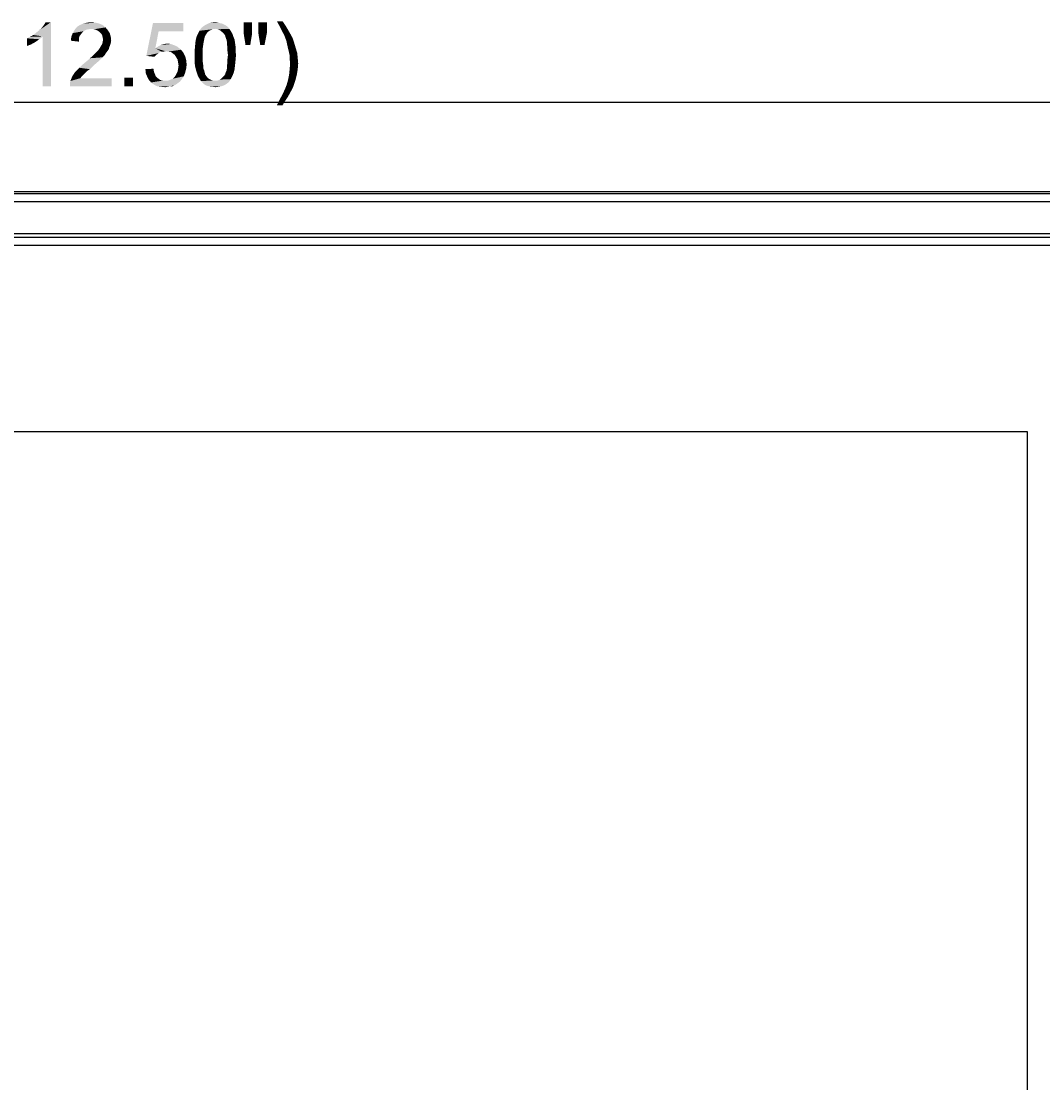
# Model space of a CAD drawing. Extents: x 0 to 1189, y 0 to 841.
# Tile 17 of 125: x 262 to 390, y 407 to 540. Entities that reach past the tile are written whole.
import ezdxf

# ---------------------------------------------------------------- set-up
doc = ezdxf.new("R2010")
doc.units = 0
doc.header["$LTSCALE"] = 65.395
doc.header["$MEASUREMENT"] = 0
doc.header["$PDMODE"] = 3
doc.header["$PDSIZE"] = 0.3125
doc.layers.get('0').update_dxf_attribs({"linetype": 'CONTINUOUS'})
doc.layers.get('Defpoints').update_dxf_attribs({"linetype": 'CONTINUOUS'})
doc.layers.add('5_ALL_CURVES', color=7, linetype='CONTINUOUS')
doc.layers.add('7_ALL_FEATURES', color=7, linetype='CONTINUOUS')
doc.dimstyles.get("Standard").update_dxf_attribs({"dimtxt": 0.18, "dimasz": 0.18, "dimexe": 0.18, "dimexo": 0.0625, "dimgap": 0.09, "dimtad": 0, "dimtih": 1, "dimtoh": 1, "dimdec": 4, "dimzin": 0, "dimdsep": 46, "dimtxsty": 'Standard', "dimcen": 0.09, "dimadec": 0, "dimazin": 0, "dimtfac": 1, "dimtdec": 4, "dimtofl": 0, "dimtmove": 0, "dimatfit": 3, "dimfxl": 0, "dimtolj": 1, "dimtzin": 0, "dimarcsym": 0})

# ---------------------------------------------------------------- blocks, each defined once
blk = doc.blocks.new('*D14')
at = {"color": 0, "linetype": 'Continuous', "lineweight": -2}
for p, q in [((105.32, 517.5), (105.32, 529.76)), ((115.32, 529.58), (229.71, 529.58)), ((412.7, 529.58), (231, 529.58)), ((422.7, 517.5), (422.7, 529.76))]:
    blk.add_line(p, q, dxfattribs=at)
at = {"color": 0, "linetype": 'Continuous'}
for points in [[(115.32, 531.25), (115.32, 527.92), (105.32, 529.58)], [(412.7, 531.25), (412.7, 527.92), (422.7, 529.58)]]:
    blk.add_solid(points, dxfattribs=at)
at = {"layer": 'Defpoints', "color": 0, "linetype": 'Continuous'}
for p in [(422.7, 529.58), (105.32, 517.44), (422.7, 517.44)]:
    blk.add_point(p, dxfattribs=at)
at = {"color": 0, "linetype": 'Continuous', "insert": (230.36, 529.58), "char_height": 0.18, "attachment_point": 5}
blk.add_mtext('\\A1;317.3810', dxfattribs=at)

msp = doc.modelspace()

# ---------------------------------------------------------------- linework, layer by layer
at = {"linetype": 'Continuous'}
for points in [[(263.94488, 537.98485), (264.24118, 538.22189), (266.13748, 539.58485)], [(265.13007, 537.80707), (263.94488, 537.98485), (266.13748, 539.58485)], [(264.24118, 538.22189), (264.59674, 538.51818), (266.13748, 539.58485)], [(264.59674, 538.51818), (264.89303, 538.75522), (266.13748, 539.58485)], [(264.89303, 538.75522), (265.13007, 539.05152), (266.13748, 539.58485)], [(265.13007, 539.05152), (265.30785, 539.28855), (266.13748, 539.58485)], [(265.13007, 531.58485), (265.13007, 537.80707), (266.13748, 539.58485)], [(265.13007, 531.58485), (266.13748, 539.58485), (266.13748, 531.58485)], [(266.13748, 539.58485), (265.30785, 539.28855), (265.48562, 539.58485)], [(272.18192, 539.40707), (269.75229, 539.2293), (270.16711, 539.40707)], [(269.75229, 539.2293), (272.18192, 539.40707), (272.59674, 539.2293)], [(271.70785, 539.52559), (270.16711, 539.40707), (270.64118, 539.52559)], [(270.16711, 539.40707), (271.70785, 539.52559), (272.18192, 539.40707)], [(270.64118, 539.52559), (271.17451, 539.58485), (271.70785, 539.52559)], [(279.58933, 538.45892), (278.04859, 535.37744), (278.87822, 539.46633)], [(278.87822, 539.46633), (282.67081, 539.46633), (279.58933, 538.45892)], [(279.58933, 538.45892), (282.67081, 539.46633), (282.67081, 538.45892)], [(287.76711, 539.28855), (288.00414, 539.17003), (285.21896, 539.11077)], [(287.76711, 539.28855), (285.21896, 539.11077), (285.51525, 539.28855)], [(287.23377, 539.46633), (287.53007, 539.40707), (285.51525, 539.28855)], [(287.23377, 539.46633), (285.51525, 539.28855), (285.87081, 539.46633)], [(285.51525, 539.28855), (287.53007, 539.40707), (287.76711, 539.28855)], [(286.93748, 539.52559), (285.87081, 539.46633), (286.22636, 539.52559)], [(285.87081, 539.46633), (286.93748, 539.52559), (287.23377, 539.46633)], [(286.22636, 539.52559), (286.64118, 539.58485), (286.93748, 539.52559)], [(291.2634, 539.58485), (290.19674, 538.22188), (290.19674, 539.58485)], [(290.19674, 538.22188), (291.2634, 539.58485), (291.2634, 538.22188)], [(293.10044, 539.58485), (292.03377, 538.22188), (292.03377, 539.58485)], [(292.03377, 538.22188), (293.10044, 539.58485), (293.10044, 538.22188)], [(295.05599, 539.70336), (294.64118, 539.17003), (294.34488, 539.70336)], [(294.64118, 539.17003), (295.05599, 539.70336), (295.53007, 538.99226)], [(265.13007, 537.80707), (263.53007, 537.74781), (263.94488, 537.98485)], [(269.87081, 538.04411), (268.68562, 537.74781), (268.8634, 538.22189)], [(269.87081, 538.04411), (269.69303, 537.80707), (268.68562, 537.74781)], [(270.52266, 538.6367), (270.22636, 538.45892), (268.8634, 538.22189)], [(270.52266, 538.6367), (268.8634, 538.22189), (269.10044, 538.6367)], [(270.22636, 538.45892), (270.04859, 538.28114), (268.8634, 538.22189)], [(268.8634, 538.22189), (270.04859, 538.28114), (269.87081, 538.04411)], [(272.95229, 538.933), (269.10044, 538.6367), (269.39674, 538.99226)], [(272.95229, 538.933), (271.17451, 538.75522), (269.10044, 538.6367)], [(271.17451, 538.75522), (270.81896, 538.69596), (269.10044, 538.6367)], [(269.10044, 538.6367), (270.81896, 538.69596), (270.52266, 538.6367)], [(272.59674, 539.2293), (269.39674, 538.99226), (269.75229, 539.2293)], [(269.39674, 538.99226), (272.59674, 539.2293), (272.95229, 538.933)], [(271.47081, 538.69596), (271.17451, 538.75522), (272.95229, 538.933)], [(271.76711, 538.6367), (271.47081, 538.69596), (272.95229, 538.933)], [(271.76711, 538.6367), (272.95229, 538.933), (273.24859, 538.57744)], [(273.24859, 538.57744), (272.00414, 538.51818), (271.76711, 538.6367)], [(272.24118, 538.3404), (272.00414, 538.51818), (273.24859, 538.57744)], [(272.24118, 538.3404), (273.24859, 538.57744), (273.48562, 538.22189)], [(273.48562, 538.22189), (272.41896, 538.16263), (272.24118, 538.3404)], [(272.53748, 537.92559), (272.41896, 538.16263), (273.48562, 538.22189)], [(272.53748, 537.92559), (273.48562, 538.22189), (273.60414, 537.80707)], [(279.58933, 538.45892), (279.17451, 536.32559), (278.04859, 535.37744)], [(285.57451, 538.16263), (285.45599, 537.98485), (284.33007, 537.80707)], [(285.57451, 538.16263), (284.33007, 537.80707), (284.50785, 538.16263)], [(284.33007, 537.80707), (285.45599, 537.98485), (285.33748, 537.74781)], [(285.75229, 538.39966), (284.50785, 538.16263), (284.68562, 538.51818)], [(284.50785, 538.16263), (285.75229, 538.39966), (285.57451, 538.16263)], [(286.64118, 538.75522), (284.68562, 538.51818), (284.92266, 538.87374)], [(286.64118, 538.75522), (286.28562, 538.69596), (284.68562, 538.51818)], [(286.28562, 538.69596), (286.04859, 538.57744), (284.68562, 538.51818)], [(284.68562, 538.51818), (286.04859, 538.57744), (285.75229, 538.39966)], [(288.24118, 538.99226), (284.92266, 538.87374), (285.21896, 539.11077)], [(286.64118, 538.75522), (284.92266, 538.87374), (288.24118, 538.99226)], [(285.21896, 539.11077), (288.00414, 539.17003), (288.24118, 538.99226)], [(286.64118, 538.75522), (288.24118, 538.99226), (288.41896, 538.75522)], [(288.41896, 538.75522), (286.93748, 538.69596), (286.64118, 538.75522)], [(287.23377, 538.57744), (286.93748, 538.69596), (288.41896, 538.75522)], [(287.23377, 538.57744), (288.41896, 538.75522), (288.53748, 538.57744)], [(288.53748, 538.57744), (287.53007, 538.3404), (287.23377, 538.57744)], [(287.53007, 538.3404), (288.53748, 538.57744), (288.71525, 538.28114)], [(288.71525, 538.28114), (287.76711, 538.10337), (287.53007, 538.3404)], [(287.76711, 538.10337), (288.71525, 538.28114), (288.83377, 538.04411)], [(288.83377, 538.04411), (287.88562, 537.92559), (287.76711, 538.10337)], [(287.94488, 537.68855), (287.88562, 537.92559), (288.83377, 538.04411)], [(287.94488, 537.68855), (288.83377, 538.04411), (288.95229, 537.68855)], [(291.2634, 538.22188), (290.43377, 536.7404), (290.19674, 538.22188)], [(290.43377, 536.7404), (291.2634, 538.22188), (291.02636, 536.7404)], [(293.10044, 538.22188), (292.27081, 536.7404), (292.03377, 538.22188)], [(292.27081, 536.7404), (293.10044, 538.22188), (292.80414, 536.7404)], [(295.53007, 538.99226), (294.87822, 538.69596), (294.64118, 539.17003)], [(295.05599, 538.3404), (294.87822, 538.69596), (295.53007, 538.99226)], [(295.05599, 538.3404), (295.53007, 538.99226), (295.94488, 538.28114)], [(295.94488, 538.28114), (295.23377, 538.04411), (295.05599, 538.3404)], [(295.23377, 538.04411), (295.94488, 538.28114), (296.30044, 537.62929)], [(296.30044, 537.62929), (295.53007, 537.27374), (295.23377, 538.04411)], [(263.17451, 537.57003), (263.53007, 537.74781), (265.13007, 537.80707)], [(263.17451, 537.57003), (265.13007, 537.80707), (264.71525, 537.45152)], [(264.71525, 537.45152), (263.17451, 536.62189), (263.17451, 537.57003)], [(264.71525, 537.45152), (264.18192, 537.09596), (263.17451, 536.62189)], [(264.18192, 537.09596), (263.64859, 536.79966), (263.17451, 536.62189)], [(269.63377, 537.51077), (268.62636, 537.27374), (268.68562, 537.74781)], [(268.62636, 537.27374), (269.63377, 537.51077), (269.63377, 537.15522)], [(268.68562, 537.74781), (269.69303, 537.80707), (269.63377, 537.51077)], [(272.3597, 536.56263), (272.53748, 536.85892), (273.60414, 536.91818)], [(272.3597, 536.56263), (273.60414, 536.91818), (273.42636, 536.44411)], [(273.60414, 537.80707), (272.59674, 537.68855), (272.53748, 537.92559)], [(273.60414, 536.91818), (272.53748, 536.85892), (272.59674, 537.09596)], [(272.65599, 537.39226), (272.59674, 537.68855), (273.60414, 537.80707)], [(273.6634, 537.333), (272.59674, 537.09596), (272.65599, 537.39226)], [(272.59674, 537.09596), (273.6634, 537.333), (273.60414, 536.91818)], [(272.65599, 537.39226), (273.60414, 537.80707), (273.6634, 537.333)], [(281.60414, 536.68114), (279.53007, 536.56263), (279.88562, 536.7404)], [(279.53007, 536.56263), (281.60414, 536.68114), (281.9597, 536.50337)], [(281.13007, 536.85892), (279.88562, 536.7404), (280.24118, 536.85892)], [(279.88562, 536.7404), (281.13007, 536.85892), (281.60414, 536.68114)], [(280.24118, 536.85892), (280.65599, 536.91818), (281.13007, 536.85892)], [(285.1597, 536.79967), (285.10044, 536.38485), (284.09303, 536.14781)], [(285.1597, 536.79967), (284.09303, 536.14781), (284.15229, 536.79967)], [(285.21896, 537.15522), (284.15229, 536.79967), (284.21155, 537.333)], [(284.15229, 536.79967), (285.21896, 537.15522), (285.1597, 536.79967)], [(285.33748, 537.74781), (284.21155, 537.333), (284.33007, 537.80707)], [(285.33748, 537.74781), (285.27822, 537.45152), (284.21155, 537.333)], [(284.21155, 537.333), (285.27822, 537.45152), (285.21896, 537.15522)], [(288.95229, 537.68855), (288.0634, 537.39225), (287.94488, 537.68855)], [(288.0634, 537.39225), (288.95229, 537.68855), (289.07081, 537.39225)], [(289.07081, 537.39225), (288.12266, 537.09596), (288.0634, 537.39225)], [(288.12266, 537.09596), (289.07081, 537.39225), (289.13007, 536.97744)], [(289.13007, 536.97744), (288.12266, 536.79967), (288.12266, 537.09596)], [(288.12266, 536.79967), (289.13007, 536.97744), (289.18933, 536.56263)], [(289.18933, 536.56263), (288.18192, 536.38485), (288.12266, 536.79967)], [(295.53007, 537.27374), (296.30044, 537.62929), (296.53748, 536.91818)], [(296.53748, 536.91818), (295.70785, 536.44411), (295.53007, 537.27374)], [(295.70785, 536.44411), (296.53748, 536.91818), (296.71525, 536.32559)], [(272.59674, 535.19966), (270.99674, 535.08114), (271.29303, 535.31818)], [(272.83377, 535.4367), (271.29303, 535.31818), (271.53007, 535.55522)], [(271.29303, 535.31818), (272.83377, 535.4367), (272.59674, 535.19966)], [(273.01155, 535.733), (271.53007, 535.55522), (271.70785, 535.733)], [(271.53007, 535.55522), (273.01155, 535.733), (272.83377, 535.4367)], [(271.70785, 535.733), (271.88562, 535.91077), (273.18933, 535.97003)], [(271.70785, 535.733), (273.18933, 535.97003), (273.01155, 535.733)], [(273.18933, 535.97003), (271.88562, 535.91077), (272.0634, 536.08855)], [(273.36711, 536.20707), (272.0634, 536.08855), (272.18192, 536.26633)], [(272.0634, 536.08855), (273.36711, 536.20707), (273.18933, 535.97003)], [(273.42636, 536.44411), (272.18192, 536.26633), (272.3597, 536.56263)], [(272.18192, 536.26633), (273.42636, 536.44411), (273.36711, 536.20707)], [(279.17451, 536.32559), (279.94488, 535.91078), (278.04859, 535.37744)], [(279.94488, 535.91078), (279.76711, 535.85151), (278.04859, 535.37744)], [(279.76711, 535.85151), (279.58933, 535.733), (278.04859, 535.37744)], [(279.58933, 535.733), (279.29303, 535.49596), (278.04859, 535.37744)], [(278.04859, 535.37744), (279.29303, 535.49596), (279.05599, 535.25892)], [(281.9597, 536.50337), (279.17451, 536.32559), (279.53007, 536.56263)], [(279.17451, 536.32559), (281.9597, 536.50337), (282.37451, 536.14781)], [(279.17451, 536.32559), (282.37451, 536.14781), (280.41896, 535.97003)], [(279.17451, 536.32559), (280.41896, 535.97003), (279.94488, 535.91078)], [(279.94488, 535.91078), (280.41896, 535.97003), (280.18192, 535.91078)], [(280.77451, 535.91078), (280.41896, 535.97003), (282.37451, 536.14781)], [(281.13007, 535.85151), (280.77451, 535.91078), (282.37451, 536.14781)], [(281.13007, 535.85151), (282.37451, 536.14781), (282.67081, 535.79226)], [(282.67081, 535.79226), (281.36711, 535.67374), (281.13007, 535.85151)], [(281.60414, 535.49596), (281.36711, 535.67374), (282.67081, 535.79226)], [(281.60414, 535.49596), (282.67081, 535.79226), (282.90785, 535.31818)], [(282.90785, 535.31818), (281.78192, 535.19966), (281.60414, 535.49596)], [(281.9597, 534.90337), (281.78192, 535.19966), (282.90785, 535.31818)], [(281.9597, 534.90337), (282.90785, 535.31818), (283.02636, 534.84411)], [(284.09303, 536.14781), (285.10044, 536.38485), (285.10044, 535.97003)], [(285.10044, 535.97003), (284.09303, 535.49596), (284.09303, 536.14781)], [(284.09303, 535.49596), (285.10044, 535.97003), (285.10044, 535.49596)], [(285.10044, 535.49596), (285.10044, 535.02189), (284.09303, 534.96263)], [(285.10044, 535.49596), (284.09303, 534.96263), (284.09303, 535.49596)], [(288.18192, 536.38485), (289.18933, 536.56263), (289.18933, 536.02929)], [(289.18933, 536.02929), (288.18192, 535.97003), (288.18192, 536.38485)], [(288.24118, 535.49596), (288.18192, 535.97003), (289.18933, 536.02929)], [(289.24859, 535.49596), (288.18192, 535.02189), (288.24118, 535.49596)], [(288.18192, 535.02189), (289.24859, 535.49596), (289.18933, 534.84411)], [(288.24118, 535.49596), (289.18933, 536.02929), (289.24859, 535.49596)], [(296.71525, 536.32559), (295.82636, 535.97003), (295.70785, 536.44411)], [(295.82636, 535.97003), (296.71525, 536.32559), (296.89303, 535.733)], [(296.89303, 535.733), (295.94488, 535.4367), (295.82636, 535.97003)], [(295.94488, 535.4367), (296.89303, 535.733), (296.95229, 535.08114)], [(296.95229, 535.08114), (295.94488, 534.96263), (295.94488, 535.4367)], [(271.35229, 534.07374), (269.69303, 533.89596), (270.04859, 534.25152)], [(269.69303, 533.89596), (271.35229, 534.07374), (270.99674, 533.71818)], [(271.82636, 534.48855), (270.04859, 534.25152), (270.40414, 534.54781)], [(270.04859, 534.25152), (271.82636, 534.48855), (271.35229, 534.07374)], [(272.24118, 534.8441), (270.40414, 534.54781), (270.7597, 534.8441)], [(270.40414, 534.54781), (272.24118, 534.8441), (271.82636, 534.48855)], [(270.7597, 534.8441), (270.99674, 535.08114), (272.59674, 535.19966)], [(270.7597, 534.8441), (272.59674, 535.19966), (272.24118, 534.8441)], [(283.02636, 534.84411), (282.01896, 534.54781), (281.9597, 534.90337)], [(282.01896, 534.54781), (283.02636, 534.84411), (283.08562, 534.31077)], [(283.08562, 534.31077), (282.07822, 534.19226), (282.01896, 534.54781)], [(282.01896, 533.77744), (282.07822, 534.19226), (283.08562, 534.31077)], [(282.01896, 533.77744), (283.08562, 534.31077), (283.02636, 533.77744)], [(284.09303, 534.96263), (285.10044, 535.02189), (285.10044, 534.60707)], [(285.10044, 534.60707), (284.09303, 534.42929), (284.09303, 534.96263)], [(284.09303, 534.42929), (285.10044, 534.60707), (285.1597, 534.19226)], [(285.1597, 534.19226), (284.15229, 534.01448), (284.09303, 534.42929)], [(284.15229, 534.01448), (285.1597, 534.19226), (285.1597, 533.8367)], [(285.1597, 533.8367), (284.27081, 533.54041), (284.15229, 534.01448)], [(289.13007, 534.25152), (288.12266, 534.19226), (288.18192, 534.60707)], [(288.12266, 533.8367), (288.12266, 534.19226), (289.13007, 534.25152)], [(288.12266, 533.8367), (289.13007, 534.25152), (289.07081, 533.71818)], [(289.18933, 534.84411), (288.18192, 534.60707), (288.18192, 535.02189)], [(288.18192, 534.60707), (289.18933, 534.84411), (289.13007, 534.25152)], [(296.00414, 534.42929), (295.94488, 534.96263), (296.95229, 535.08114)], [(297.01155, 534.42929), (295.94488, 533.77744), (296.00414, 534.42929)], [(295.94488, 533.77744), (297.01155, 534.42929), (296.95229, 533.71818)], [(296.00414, 534.42929), (296.95229, 535.08114), (297.01155, 534.42929)], [(269.98933, 532.8293), (269.81155, 532.59226), (268.56711, 532.2367)], [(269.98933, 532.8293), (268.56711, 532.2367), (268.80414, 532.8293)], [(270.40414, 533.24411), (268.80414, 532.8293), (269.1597, 533.36263)], [(270.40414, 533.24411), (270.22636, 533.06633), (268.80414, 532.8293)], [(268.80414, 532.8293), (270.22636, 533.06633), (269.98933, 532.8293)], [(270.64118, 533.48114), (269.1597, 533.36263), (269.39674, 533.59966)], [(269.1597, 533.36263), (270.64118, 533.48114), (270.40414, 533.24411)], [(270.99674, 533.71818), (269.39674, 533.59966), (269.69303, 533.89596)], [(269.39674, 533.59966), (270.99674, 533.71818), (270.64118, 533.48114)], [(276.38933, 532.65152), (275.32266, 531.58485), (275.32266, 532.65152)], [(275.32266, 531.58485), (276.38933, 532.65152), (276.38933, 531.58485)], [(277.93007, 533.71818), (278.93748, 533.77744), (278.99674, 533.42189)], [(278.99674, 533.42189), (277.98933, 533.18485), (277.93007, 533.71818)], [(277.98933, 533.18485), (278.99674, 533.42189), (279.11525, 533.12559)], [(279.11525, 533.12559), (278.16711, 532.77003), (277.98933, 533.18485)], [(279.11525, 533.12559), (279.23377, 532.8293), (278.16711, 532.77003)], [(278.16711, 532.77003), (279.23377, 532.8293), (279.41155, 532.65152)], [(279.41155, 532.65152), (278.34488, 532.41448), (278.16711, 532.77003)], [(279.41155, 532.65152), (279.64859, 532.47374), (278.34488, 532.41448)], [(281.07081, 532.41448), (281.36711, 532.533), (282.73007, 532.8293)], [(281.07081, 532.41448), (282.73007, 532.8293), (282.43377, 532.41448)], [(281.36711, 532.533), (281.60414, 532.77003), (282.73007, 532.8293)], [(282.73007, 532.8293), (281.60414, 532.77003), (281.78192, 533.06633)], [(282.90785, 533.30337), (281.78192, 533.06633), (281.9597, 533.42189)], [(281.78192, 533.06633), (282.90785, 533.30337), (282.73007, 532.8293)], [(283.02636, 533.77744), (281.9597, 533.42189), (282.01896, 533.77744)], [(281.9597, 533.42189), (283.02636, 533.77744), (282.90785, 533.30337)], [(284.27081, 533.54041), (285.1597, 533.8367), (285.27822, 533.54041)], [(285.27822, 533.54041), (284.38933, 533.18485), (284.27081, 533.54041)], [(285.27822, 533.54041), (285.33748, 533.30337), (284.38933, 533.18485)], [(284.38933, 533.18485), (285.33748, 533.30337), (285.39674, 533.06633)], [(285.39674, 533.06633), (284.50785, 532.8293), (284.38933, 533.18485)], [(285.39674, 533.06633), (285.51525, 532.88855), (284.50785, 532.8293)], [(284.50785, 532.8293), (285.51525, 532.88855), (285.75229, 532.59226)], [(285.75229, 532.59226), (284.68562, 532.533), (284.50785, 532.8293)], [(288.59674, 532.47374), (287.23377, 532.41448), (287.53007, 532.65152)], [(288.77451, 532.8293), (287.53007, 532.65152), (287.76711, 532.88855)], [(287.53007, 532.65152), (288.77451, 532.8293), (288.59674, 532.47374)], [(287.76711, 532.88855), (287.88562, 533.06633), (288.95229, 533.24411)], [(287.76711, 532.88855), (288.95229, 533.24411), (288.77451, 532.8293)], [(288.95229, 533.24411), (287.88562, 533.06633), (287.94488, 533.30337)], [(287.94488, 533.30337), (288.0634, 533.54041), (289.07081, 533.71818)], [(287.94488, 533.30337), (289.07081, 533.71818), (288.95229, 533.24411)], [(289.07081, 533.71818), (288.0634, 533.54041), (288.12266, 533.8367)], [(296.83377, 533.00707), (295.76711, 532.47374), (295.88562, 533.12559)], [(295.76711, 532.47374), (296.83377, 533.00707), (296.65599, 532.29596)], [(296.95229, 533.71818), (295.88562, 533.12559), (295.94488, 533.77744)], [(295.88562, 533.12559), (296.95229, 533.71818), (296.83377, 533.00707)], [(268.50785, 531.9404), (268.56711, 532.2367), (273.72266, 532.59226)], [(268.50785, 531.58485), (268.50785, 531.9404), (273.72266, 532.59226)], [(268.50785, 531.58485), (273.72266, 532.59226), (273.72266, 531.58485)], [(269.81155, 532.59226), (273.72266, 532.59226), (268.56711, 532.2367)], [(278.34488, 532.41448), (279.64859, 532.47374), (279.82636, 532.35522)], [(279.82636, 532.35522), (278.64118, 532.05892), (278.34488, 532.41448)], [(279.82636, 532.35522), (280.12266, 532.29596), (278.64118, 532.05892)], [(280.77451, 532.29596), (282.25599, 532.17744), (278.64118, 532.05892)], [(280.41896, 532.29596), (280.77451, 532.29596), (278.64118, 532.05892)], [(280.12266, 532.29596), (280.41896, 532.29596), (278.64118, 532.05892)], [(278.64118, 532.05892), (282.25599, 532.17744), (282.01896, 531.99966)], [(282.01896, 531.99966), (279.05599, 531.76263), (278.64118, 532.05892)], [(282.01896, 531.99966), (281.78192, 531.82189), (279.05599, 531.76263)], [(279.05599, 531.76263), (281.78192, 531.82189), (281.54488, 531.70337)], [(281.54488, 531.70337), (279.41155, 531.58485), (279.05599, 531.76263)], [(281.01155, 531.58485), (279.41155, 531.58485), (281.54488, 531.70337)], [(281.01155, 531.58485), (279.88562, 531.52559), (279.41155, 531.58485)], [(279.88562, 531.52559), (281.01155, 531.58485), (280.71525, 531.52559)], [(280.71525, 531.52559), (280.41896, 531.46633), (279.88562, 531.52559)], [(282.43377, 532.41448), (280.77451, 532.29596), (281.07081, 532.41448)], [(280.77451, 532.29596), (282.43377, 532.41448), (282.25599, 532.17744)], [(281.01155, 531.58485), (281.54488, 531.70337), (281.30785, 531.58485)], [(284.68562, 532.533), (285.75229, 532.59226), (286.04859, 532.41448)], [(286.04859, 532.41448), (284.8634, 532.2367), (284.68562, 532.533)], [(286.04859, 532.41448), (286.34488, 532.29596), (284.8634, 532.2367)], [(286.64118, 532.29596), (286.93748, 532.29596), (284.8634, 532.2367)], [(286.34488, 532.29596), (286.64118, 532.29596), (284.8634, 532.2367)], [(288.3597, 532.11818), (284.8634, 532.2367), (286.93748, 532.29596)], [(288.3597, 532.11818), (285.04118, 532.05892), (284.8634, 532.2367)], [(285.21896, 531.88114), (285.04118, 532.05892), (288.3597, 532.11818)], [(285.21896, 531.88114), (288.3597, 532.11818), (288.0634, 531.88114)], [(288.0634, 531.88114), (285.39674, 531.76263), (285.21896, 531.88114)], [(285.39674, 531.76263), (288.0634, 531.88114), (287.76711, 531.70337)], [(287.76711, 531.70337), (285.63377, 531.64411), (285.39674, 531.76263)], [(285.87081, 531.58485), (285.63377, 531.64411), (287.76711, 531.70337)], [(285.87081, 531.58485), (287.76711, 531.70337), (287.41155, 531.58485)], [(287.41155, 531.58485), (286.10785, 531.52559), (285.87081, 531.58485)], [(286.34488, 531.52559), (286.10785, 531.52559), (287.41155, 531.58485)], [(286.34488, 531.52559), (287.41155, 531.58485), (287.05599, 531.52559)], [(287.05599, 531.52559), (286.64118, 531.46633), (286.34488, 531.52559)], [(286.93748, 532.29596), (287.23377, 532.41448), (288.59674, 532.47374)], [(286.93748, 532.29596), (288.59674, 532.47374), (288.3597, 532.11818)], [(296.41896, 531.58485), (295.35229, 531.22929), (295.58933, 531.82189)], [(295.35229, 531.22929), (296.41896, 531.58485), (296.12266, 530.99226)], [(296.65599, 532.29596), (295.58933, 531.82189), (295.76711, 532.47374)], [(295.58933, 531.82189), (296.65599, 532.29596), (296.41896, 531.58485)], [(295.76711, 530.3404), (294.70044, 529.92559), (295.05599, 530.57744)], [(294.70044, 529.92559), (295.76711, 530.3404), (295.41155, 529.80707)], [(296.12266, 530.99226), (295.05599, 530.57744), (295.35229, 531.22929)], [(295.05599, 530.57744), (296.12266, 530.99226), (295.76711, 530.3404)], [(295.41155, 529.80707), (294.34488, 529.21448), (294.70044, 529.92559)], [(294.34488, 529.21448), (295.41155, 529.80707), (295.05599, 529.21448)]]:
    msp.add_solid(points, dxfattribs=at)
at = {"layer": '5_ALL_CURVES', "linetype": 'Continuous'}
for p, q in [((412.96032, 512.69298), (115.06042, 512.69298)), ((412.96032, 511.69298), (115.06042, 511.69298)), ((140.01042, 488.49298), (388.01032, 488.49298)), ((388.01032, 488.49298), (388.01032, 301.99308))]:
    msp.add_line(p, q, dxfattribs=at)
at = {"layer": '7_ALL_FEATURES', "linetype": 'Continuous'}
for p, q in [((106.31999, 518.43783), (421.70087, 518.43783)), ((111.29486, 518.20199), (416.72598, 518.20199)), ((111.29486, 517.20336), (416.72598, 517.20336)), ((114.56042, 513.20171), (413.46032, 513.20171)), ((412.96032, 512.69298), (115.06042, 512.69298))]:
    msp.add_line(p, q, dxfattribs=at)

# ---------------------------------------------------------------- dimensions: what is measured, and where the dimension line sits
at = {"linetype": 'Continuous'}
dim = msp.add_linear_dim(base=(422.70092, 529.58485), p1=(105.31992, 517.4392), p2=(422.70092, 517.4392), dimstyle='Standard', override={"dimasz": 10}, dxfattribs=at)
dim.commit()
dim.dimension.update_dxf_attribs({"geometry": '*D14', "text_midpoint": (230.35986, 529.58485), "dimtype": 160})

doc.saveas('drawing.dxf')
